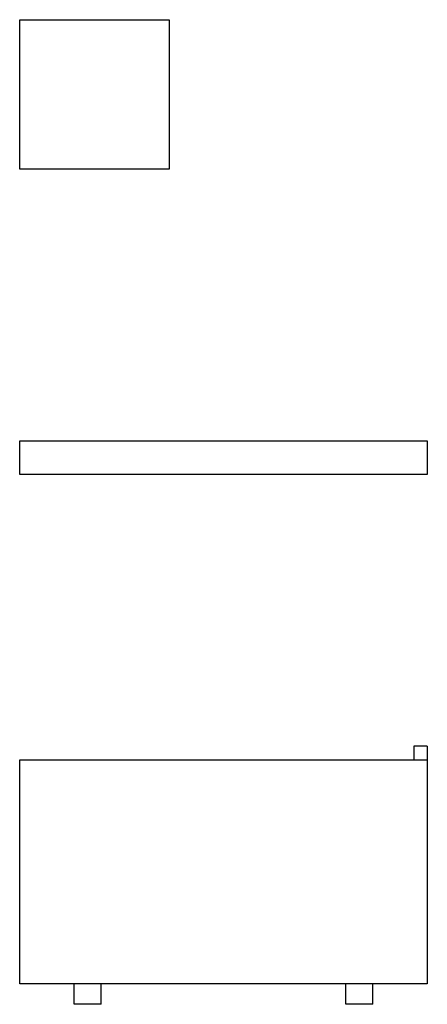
# Model space of a CAD drawing. Header units: millimetres. Extents: x 0 to 0.6, y 0 to 1.45.
import ezdxf

# ---------------------------------------------------------------- set-up
doc = ezdxf.new("R2010")
doc.units = ezdxf.units.MM
doc.layers.add('BLOCKS', color=3, linetype='Continuous')

msp = doc.modelspace()

# ---------------------------------------------------------------- linework, layer by layer
at = {"layer": 'BLOCKS', "linetype": 'Continuous'}
for p, q in [((0, 1.23), (0, 1.45)), ((0, 1.45), (0.22, 1.45)), ((0.22, 1.45), (0.22, 1.23)), ((0.22, 1.23), (0, 1.23)), ((0, 0.83), (0.6, 0.83)), ((0, 0.78), (0, 0.83)), ((0.6, 0.83), (0.6, 0.78)), ((0.6, 0.78), (0, 0.78)), ((0.58, 0.38), (0.58, 0.36)), ((0.6, 0.38), (0.58, 0.38)), ((0.6, 0.38), (0.6, 0.36)), ((0, 0.03), (0, 0.36)), ((0, 0.36), (0.6, 0.36)), ((0.6, 0.36), (0.6, 0.03)), ((0.6, 0.03), (0, 0.03)), ((0.08, 0), (0.08, 0.03)), ((0.12, 0), (0.12, 0.03)), ((0.48, 0), (0.48, 0.03)), ((0.52, 0), (0.52, 0.03)), ((0.12, 0), (0.08, 0)), ((0.52, 0), (0.48, 0))]:
    msp.add_line(p, q, dxfattribs=at)

doc.saveas('drawing.dxf')
